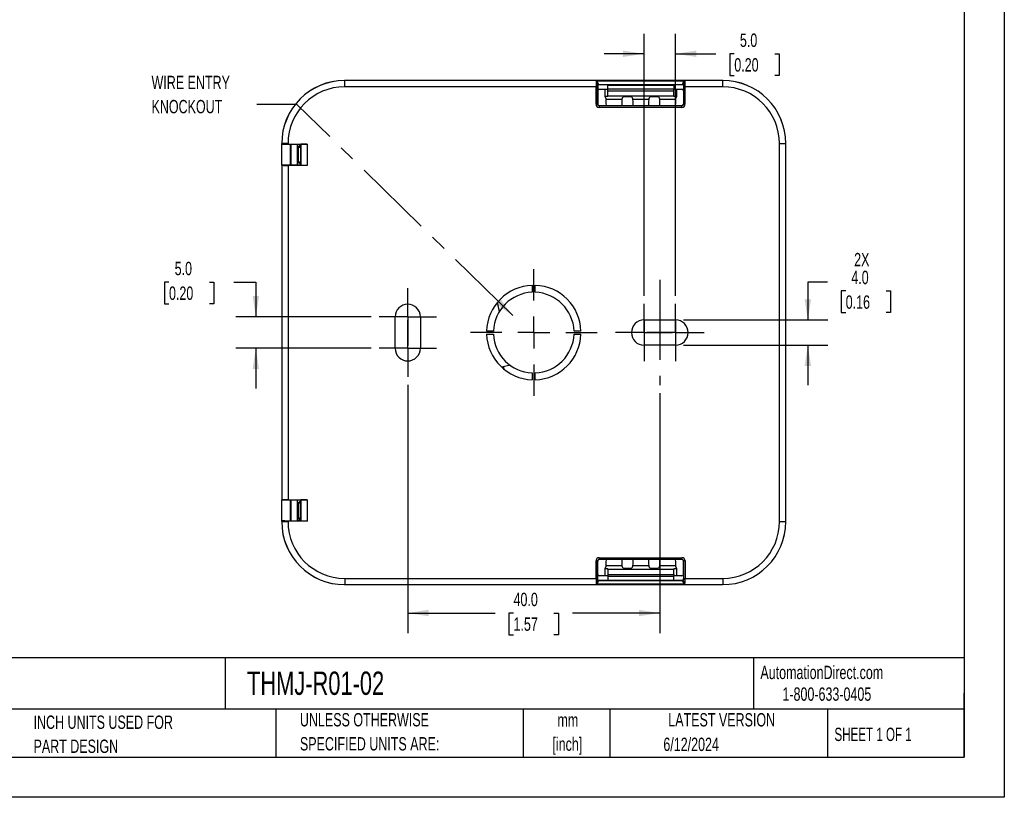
# Model space of a CAD drawing. Header units: millimetres. Extents: x 0 to 279, y 0 to 216.
# Tile 4 of 5: x 123 to 279, y 0 to 123. Entities that reach past the tile are written whole.
import ezdxf

# ---------------------------------------------------------------- set-up
doc = ezdxf.new("R2010")
doc.units = ezdxf.units.MM
doc.linetypes.add('CENTERX2', pattern=[20.32, 12.7, -2.54, 2.54, -2.54])
doc.layers.add('CENTER', color=40, linetype='CENTERX2')
doc.layers.add('DIMENSIONS', color=140, linetype='Continuous', lineweight=25)
doc.layers.add('TEXT', color=140, linetype='Continuous', lineweight=25)
doc.styles.add('SLDTEXTSTYLE0', font='TXT', dxfattribs={"width": 0.7})
doc.styles.add('SLDTEXTSTYLE1', font='TXT', dxfattribs={"width": 0.65})
doc.dimstyles.new('SLDDIMSTYLE0', dxfattribs={"dimtxt": 0.18, "dimasz": 3.302, "dimexe": 0, "dimexo": 0.0625, "dimgap": 0, "dimtad": 0, "dimtih": 1, "dimtoh": 1, "dimdec": 0, "dimrnd": 1e-09, "dimzin": 0, "dimdsep": 46, "dimtxsty": 'Standard', "dimsah": 1, "dimcen": 0.09, "dimadec": 0, "dimazin": 0, "dimtfac": 3.302, "dimtdec": 0, "dimtofl": 0, "dimtmove": 0, "dimatfit": 3, "dimfxl": 0, "dimfrac": 2, "dimtolj": 1, "dimtzin": 0, "dimarcsym": 0})
doc.dimstyles.new('SLDDIMSTYLE1', dxfattribs={"dimtxt": 2.158008, "dimasz": 3.302, "dimexe": 0, "dimexo": 0.0625, "dimgap": 0.539502, "dimtad": 0, "dimtih": 1, "dimtoh": 1, "dimdec": 1, "dimrnd": 1e-09, "dimzin": 4, "dimdsep": 46, "dimtxsty": 'SLDTEXTSTYLE0', "dimsah": 1, "dimcen": 0.09, "dimadec": 0, "dimazin": 1, "dimtfac": 1, "dimtdec": 1, "dimtofl": 0, "dimtmove": 0, "dimatfit": 3, "dimfxl": 0, "dimfrac": 2, "dimtolj": 1, "dimtzin": 12, "dimarcsym": 0})
doc.dimstyles.new('SLDDIMSTYLE3', dxfattribs={"dimtxt": 2.158008, "dimasz": 3.302, "dimexe": 0, "dimexo": 0.0625, "dimgap": 0.539502, "dimtad": 0, "dimtih": 1, "dimtoh": 1, "dimdec": 1, "dimrnd": 1e-09, "dimzin": 4, "dimdsep": 46, "dimtxsty": 'SLDTEXTSTYLE0', "dimsah": 1, "dimcen": 0.09, "dimadec": 0, "dimazin": 1, "dimtfac": 1, "dimtdec": 1, "dimtmove": 0, "dimatfit": 0, "dimfxl": 0, "dimfrac": 2, "dimtolj": 1, "dimtzin": 12, "dimarcsym": 0})

# ---------------------------------------------------------------- blocks, each defined once
blk = doc.blocks.new('SW_NOTE_0_1')
at = {"layer": 'TEXT', "color": 0, "linetype": 'CENTERX2', "lineweight": 18, "attachment_point": 1, "style": 'SLDTEXTSTYLE0'}
for s, insert, char_height in [('PROSENSE TEMPERATURE\xa0SENSOR, TYPE J\xa0THERMOCOUPLE,\xa0ROOM SENSOR, UNGROUNDED, PLASTIC VENTILATED HOUSING,', (0, 2.22), 1.72568), ('PLASTIC WALL MOUNTING SUBPLATE PROCESS CONNECTION, TERMINAL STRIP', (0, -1), 1.7257)]:
    blk.add_mtext(s, dxfattribs=dict(at, insert=insert, char_height=char_height))
blk = doc.blocks.new('SW_NOTE_0_2')
at = {"layer": 'TEXT', "color": 0, "linetype": 'CENTERX2', "lineweight": 18, "char_height": 2.117, "attachment_point": 2, "style": 'SLDTEXTSTYLE0'}
for s, insert in [('mm', (2.84, 2.73)), ('[inch]', (2.76, -1.09))]:
    blk.add_mtext(s, dxfattribs=dict(at, insert=insert))
blk = doc.blocks.new('SW_NOTE_0_3')
at = {"layer": 'TEXT', "color": 0, "linetype": 'CENTERX2', "lineweight": 18, "char_height": 2.1167, "attachment_point": 1, "style": 'SLDTEXTSTYLE0'}
for s, insert in [('UNLESS OTHERWISE', (0, 2.73)), ('SPECIFIED UNITS ARE:', (0, -1.09))]:
    blk.add_mtext(s, dxfattribs=dict(at, insert=insert))
blk = doc.blocks.new('SW_NOTE_0_7')
at = {"layer": 'TEXT', "color": 0, "linetype": 'CENTERX2', "lineweight": 18, "char_height": 2.1167, "attachment_point": 1, "style": 'SLDTEXTSTYLE0'}
for s, insert in [('INCH UNITS USED FOR', (0, 2.73)), ('PART DESIGN', (0, -1.09))]:
    blk.add_mtext(s, dxfattribs=dict(at, insert=insert))
blk = doc.blocks.new('_D_3')
at = {"layer": 'DIMENSIONS'}
for p, q in [((184.72, 65.44), (184.72, 26.07)), ((224.72, 64.13), (224.72, 26.07)), ((184.72, 29.24), (198.59, 29.24)), ((201.51, 29.24), (200.79, 29.24)), ((200.79, 29.24), (200.79, 25.81)), ((207.92, 29.24), (208.65, 29.24)), ((208.65, 29.24), (208.65, 25.81)), ((224.72, 29.24), (210.85, 29.24)), ((200.79, 25.81), (201.51, 25.81)), ((208.65, 25.81), (207.92, 25.81))]:
    blk.add_line(p, q, dxfattribs=at)
for points in [[(184.72, 29.24), (188.02, 28.74), (188.02, 29.75)], [(224.72, 29.24), (221.41, 29.75), (221.41, 28.74)]]:
    blk.add_solid(points, dxfattribs=at)
at = {"layer": 'DIMENSIONS', "char_height": 2.117, "attachment_point": 1, "style": 'SLDTEXTSTYLE0'}
for s, insert in [('40.0', (201.51, 32.46)), ('1.57', (201.51, 28.54))]:
    blk.add_mtext(s, dxfattribs=dict(at, insert=insert))
blk = doc.blocks.new('_D_4')
at = {"layer": 'DIMENSIONS'}
for p, q in [((251.33, 81.76), (248.22, 81.76)), ((248.22, 81.76), (248.22, 75.75)), ((254.23, 80.35), (253.5, 80.35)), ((253.5, 80.35), (253.5, 76.92)), ((260.64, 80.35), (261.36, 80.35)), ((261.36, 80.35), (261.36, 76.92)), ((253.5, 76.92), (254.23, 76.92)), ((261.36, 76.92), (260.64, 76.92)), ((228.49, 75.75), (251.4, 75.75)), ((228.49, 71.75), (251.4, 71.75)), ((248.22, 71.75), (248.22, 65.4))]:
    blk.add_line(p, q, dxfattribs=at)
for points in [[(248.22, 75.75), (248.73, 79.05), (247.71, 79.05)], [(248.22, 71.75), (247.71, 68.45), (248.73, 68.45)]]:
    blk.add_solid(points, dxfattribs=at)
at = {"layer": 'DIMENSIONS', "char_height": 2.117, "attachment_point": 1, "style": 'SLDTEXTSTYLE0'}
for s, insert in [('2X', (255.57, 86.39)), ('4.0', (255.12, 83.56)), ('0.16', (254.23, 79.65))]:
    blk.add_mtext(s, dxfattribs=dict(at, insert=insert))
blk = doc.blocks.new('_D_5')
at = {"layer": 'DIMENSIONS'}
for p, q in [((222.22, 79.56), (222.22, 121.17)), ((227.22, 79.56), (227.22, 121.17)), ((222.22, 117.99), (215.87, 117.99)), ((227.22, 117.99), (233.62, 117.99)), ((236.55, 117.99), (235.82, 117.99)), ((235.82, 117.99), (235.82, 114.56)), ((242.96, 117.99), (243.68, 117.99)), ((243.68, 117.99), (243.68, 114.56)), ((235.82, 114.56), (236.55, 114.56)), ((243.68, 114.56), (242.96, 114.56))]:
    blk.add_line(p, q, dxfattribs=at)
for points in [[(222.22, 117.99), (218.91, 118.5), (218.91, 117.49)], [(227.22, 117.99), (230.52, 117.49), (230.52, 118.5)]]:
    blk.add_solid(points, dxfattribs=at)
at = {"layer": 'DIMENSIONS', "char_height": 2.117, "attachment_point": 1, "style": 'SLDTEXTSTYLE0'}
for s, insert in [('5.0', (237.44, 121.2)), ('0.20', (236.55, 117.29))]:
    blk.add_mtext(s, dxfattribs=dict(at, insert=insert))
blk = doc.blocks.new('_D_6')
at = {"layer": 'DIMENSIONS'}
for p, q in [((146.83, 81.76), (146.1, 81.76)), ((146.1, 81.76), (146.1, 78.33)), ((153.24, 81.76), (153.97, 81.76)), ((153.97, 81.76), (153.97, 78.33)), ((157.13, 81.76), (160.61, 81.76)), ((160.61, 81.76), (160.61, 76.25)), ((146.1, 78.33), (146.83, 78.33)), ((153.97, 78.33), (153.24, 78.33)), ((178.91, 76.25), (157.44, 76.25)), ((178.91, 71.25), (157.44, 71.25)), ((160.61, 71.25), (160.61, 64.9))]:
    blk.add_line(p, q, dxfattribs=at)
for points in [[(160.61, 76.25), (161.12, 79.55), (160.1, 79.55)], [(160.61, 71.25), (160.1, 67.95), (161.12, 67.95)]]:
    blk.add_solid(points, dxfattribs=at)
at = {"layer": 'DIMENSIONS', "char_height": 2.117, "attachment_point": 1, "style": 'SLDTEXTSTYLE0'}
for s, insert in [('5.0', (147.73, 84.98)), ('0.20', (146.83, 81.06))]:
    blk.add_mtext(s, dxfattribs=dict(at, insert=insert))
blk = doc.blocks.new('SW_NOTE_0_8')
at = {"layer": 'TEXT', "color": 0, "linetype": 'CENTERX2', "lineweight": 18, "char_height": 2.117, "attachment_point": 1, "style": 'SLDTEXTSTYLE0'}
for s, insert in [('WIRE ENTRY', (-16.73, 4.54)), ('KNOCKOUT', (-16.73, 0.71))]:
    blk.add_mtext(s, dxfattribs=dict(at, insert=insert))
blk = doc.blocks.new('SW_CENTERMARKSYMBOL_0')
at = {"layer": 'CENTER', "color": 0}
for p, q in [((0, 2.54), (0, 4.54)), ((0, 0), (0, 2.54)), ((-2.54, 0), (-4.54, 0)), ((0, 0), (-2.54, 0)), ((0, 0), (0, -2.54)), ((0, 0), (2.54, 0)), ((2.54, 0), (4.54, 0)), ((0, -2.54), (0, -4.54))]:
    blk.add_line(p, q, dxfattribs=at)
blk = doc.blocks.new('SW_CENTERMARKSYMBOL_1')
at = {"layer": 'CENTER', "color": 0}
for p, q in [((0, 2.54), (0, 4.54)), ((0, 0), (0, 2.54)), ((-2.54, 0), (-4.54, 0)), ((0, 0), (-2.54, 0)), ((0, 0), (0, -2.54)), ((0, 0), (2.54, 0)), ((2.54, 0), (4.54, 0)), ((0, -2.54), (0, -4.54))]:
    blk.add_line(p, q, dxfattribs=at)
blk = doc.blocks.new('SW_CENTERMARKSYMBOL_2')
at = {"layer": 'CENTER', "color": 0}
for p, q in [((0, 2.54), (0, 4.54)), ((0, 0), (0, 2.54)), ((-2.54, 0), (-4.54, 0)), ((0, 0), (-2.54, 0)), ((0, 0), (0, -2.54)), ((0, 0), (2.54, 0)), ((2.54, 0), (4.54, 0)), ((0, -2.54), (0, -4.54))]:
    blk.add_line(p, q, dxfattribs=at)
blk = doc.blocks.new('SW_CENTERMARKSYMBOL_3')
at = {"layer": 'CENTER', "color": 0}
for p, q in [((0, 2.54), (0, 4.54)), ((0, 0), (0, 2.54)), ((-2.54, 0), (-4.54, 0)), ((0, 0), (-2.54, 0)), ((0, 0), (0, -2.54)), ((0, 0), (2.54, 0)), ((2.54, 0), (4.54, 0)), ((0, -2.54), (0, -4.54))]:
    blk.add_line(p, q, dxfattribs=at)
blk = doc.blocks.new('SW_CENTERMARKSYMBOL_4')
at = {"layer": 'CENTER', "color": 0}
for p, q in [((0, 5.08), (0, 10.04)), ((0, 0), (0, 2.54)), ((-5.08, 0), (-10.04, 0)), ((0, 0), (-2.54, 0)), ((0, 0), (0, -2.54)), ((0, 0), (2.54, 0)), ((5.08, 0), (10.04, 0)), ((0, -5.08), (0, -10.04))]:
    blk.add_line(p, q, dxfattribs=at)

msp = doc.modelspace()

# ---------------------------------------------------------------- linework, layer by layer
at = {"color": 7, "linetype": 'Continuous'}
for p, q in [((279.4, 215.9), (279.4, 0)), ((279.4, 0), (0, 0))]:
    msp.add_line(p, q, dxfattribs=at)
for p, q in [((174.71, 113.75), (174.72, 113.75)), ((174.72, 112.75), (174.72, 113.75)), ((234.72, 113.75), (174.72, 113.75)), ((214.6, 112.75), (174.72, 112.75)), ((214.6, 109.99), (214.6, 112.75)), ((214.85, 112.75), (214.6, 112.75)), ((214.61, 113.69), (228.72, 113.69)), ((214.85, 109.99), (214.85, 112.75)), ((214.86, 113.01), (214.87, 113)), ((214.87, 113), (214.87, 112.35)), ((214.96, 113.11), (228.37, 113.11)), ((214.96, 113.11), (214.97, 113.1)), ((214.97, 113.1), (228.37, 113.1)), ((216.47, 113.02), (226.97, 113.02)), ((216.47, 112.4), (216.47, 113.02)), ((226.97, 113.02), (226.97, 112.4)), ((228.37, 113.11), (228.37, 113.26)), ((228.37, 113.1), (228.37, 113.11)), ((228.47, 113.21), (228.47, 112.75)), ((228.47, 112.75), (228.47, 109.99)), ((228.72, 112.75), (228.47, 112.75)), ((228.72, 113.69), (228.71, 113.69)), ((228.72, 113.69), (228.72, 112.75)), ((228.72, 112.75), (228.72, 109.99)), ((234.72, 112.75), (228.72, 112.75)), ((234.72, 112.75), (234.72, 113.75)), ((234.72, 113.75), (234.72, 113.75)), ((214.87, 112.35), (214.87, 112.1)), ((215.12, 112.35), (214.87, 112.35)), ((214.87, 112.1), (214.87, 110)), ((216.47, 112.35), (215.12, 112.35)), ((215.98, 112.35), (215.98, 111.25)), ((215.98, 111.25), (216.47, 111.25)), ((215.98, 111.25), (216.21, 110.78)), ((216.47, 112.12), (216.47, 112.4)), ((226.97, 112.4), (216.47, 112.4)), ((216.47, 112.12), (226.97, 112.12)), ((216.47, 111.34), (216.47, 112.12)), ((216.47, 111.34), (226.97, 111.34)), ((216.47, 111.25), (216.47, 111.34)), ((218.72, 110.78), (218.9, 111.14)), ((220.28, 111.14), (218.9, 111.14)), ((220.28, 111.14), (220.46, 110.78)), ((222.97, 110.78), (223.15, 111.14)), ((224.53, 111.14), (223.15, 111.14)), ((224.53, 111.14), (224.71, 110.78)), ((226.97, 112.12), (226.97, 112.4)), ((228.22, 112.35), (226.97, 112.35)), ((226.97, 111.34), (226.97, 112.12)), ((226.97, 111.34), (226.97, 111.25)), ((226.97, 111.25), (227.45, 111.25)), ((227.22, 110.78), (227.45, 111.25)), ((227.45, 111.25), (227.45, 112.35)), ((228.47, 112.35), (228.22, 112.35)), ((214.6, 109.99), (214.85, 109.99)), ((214.87, 110), (214.85, 109.99)), ((215.12, 109.75), (215.1, 109.74)), ((215.1, 109.74), (215.1, 109.49)), ((228.22, 109.74), (215.1, 109.74)), ((228.22, 109.49), (215.1, 109.49)), ((228.22, 109.75), (215.12, 109.75)), ((216.21, 110.78), (218.72, 110.78)), ((220.46, 110.78), (222.97, 110.78)), ((224.71, 110.78), (227.22, 110.78)), ((228.22, 109.74), (228.22, 109.75)), ((228.22, 109.49), (228.22, 109.74)), ((228.47, 109.99), (228.72, 109.99)), ((164.72, 103.75), (164.72, 103.76)), ((164.72, 103.65), (164.72, 103.75)), ((165.72, 103.75), (164.72, 103.75)), ((164.72, 103.65), (164.72, 103.64)), ((164.72, 103.64), (165.21, 103.64)), ((164.72, 100.32), (164.72, 103.64)), ((165.21, 103.64), (165.22, 103.63)), ((165.22, 103.63), (167.72, 103.63)), ((165.72, 103.67), (165.72, 103.75)), ((165.72, 103.67), (168.76, 103.67)), ((166.13, 100.33), (166.13, 103.63)), ((166.22, 100.33), (166.22, 103.63)), ((167.25, 100.33), (167.25, 103.63)), ((167.31, 103.26), (167.58, 103.4)), ((167.31, 103.26), (167.31, 100.69)), ((167.35, 103.63), (167.58, 103.4)), ((167.71, 103.22), (167.68, 103.19)), ((167.68, 103.19), (167.68, 100.76)), ((167.71, 103.63), (167.69, 103.45)), ((167.72, 103.63), (167.74, 103.65)), ((167.72, 103.63), (167.72, 103.52)), ((168.76, 103.67), (167.74, 103.65)), ((167.74, 103.65), (167.74, 100.3)), ((168.76, 103.67), (168.76, 100.28)), ((243.72, 43.75), (243.72, 103.75)), ((243.72, 103.75), (244.72, 103.75)), ((244.72, 103.76), (244.72, 103.75)), ((244.72, 43.75), (244.72, 103.75)), ((164.72, 100.32), (164.72, 100.3)), ((165.21, 100.32), (164.72, 100.32)), ((164.72, 100.3), (164.72, 47.2)), ((165.22, 100.33), (165.21, 100.32)), ((167.72, 100.33), (165.22, 100.33)), ((165.72, 100.28), (165.72, 47.22)), ((168.76, 100.28), (165.72, 100.28)), ((167.68, 100.51), (167.31, 100.69)), ((167.68, 100.76), (167.71, 100.73)), ((167.68, 100.33), (167.68, 100.51)), ((167.72, 100.43), (167.72, 100.33)), ((167.72, 100.33), (167.74, 100.3)), ((168.76, 100.28), (167.74, 100.3)), ((204.47, 81.25), (204.47, 80.15)), ((204.97, 80.15), (204.97, 81.25)), ((198.92, 78.52), (199.25, 77.08)), ((182.72, 71.25), (182.72, 76.25)), ((186.72, 76.25), (186.72, 71.25)), ((222.22, 75.75), (227.22, 75.75)), ((198.32, 74), (197.22, 74)), ((197.22, 73.5), (198.32, 73.5)), ((212.21, 74), (211.11, 74)), ((211.11, 73.5), (212.21, 73.5)), ((227.22, 71.75), (222.22, 71.75)), ((200.99, 68.57), (199.66, 68.26)), ((200.05, 67.88), (199.95, 68.33)), ((204.47, 67.36), (204.47, 66.26)), ((204.97, 66.26), (204.97, 67.36)), ((164.72, 47.19), (164.72, 47.2)), ((164.72, 47.19), (165.21, 47.19)), ((164.72, 43.87), (164.72, 47.19)), ((165.21, 47.19), (165.22, 47.18)), ((167.72, 47.18), (165.22, 47.18)), ((165.72, 47.22), (168.76, 47.22)), ((166.13, 43.88), (166.13, 47.18)), ((166.22, 43.88), (166.22, 47.18)), ((167.25, 43.88), (167.25, 47.18)), ((167.31, 46.81), (167.68, 47)), ((167.68, 47), (167.68, 47.18)), ((167.74, 47.2), (167.72, 47.18)), ((167.72, 47.18), (167.72, 47.07)), ((168.76, 47.22), (167.74, 47.2)), ((167.74, 47.2), (167.74, 43.85)), ((168.76, 47.22), (168.76, 43.83)), ((167.31, 46.81), (167.31, 44.24)), ((167.68, 46.74), (167.71, 46.77)), ((167.68, 44.31), (167.68, 46.74)), ((164.72, 43.85), (164.72, 43.87)), ((165.21, 43.87), (164.72, 43.87)), ((164.72, 43.75), (164.72, 43.85)), ((165.21, 43.87), (165.22, 43.88)), ((165.22, 43.88), (167.72, 43.88)), ((165.72, 43.75), (165.72, 43.83)), ((168.76, 43.83), (165.72, 43.83)), ((167.58, 44.11), (167.31, 44.24)), ((167.58, 44.11), (167.35, 43.88)), ((167.71, 44.28), (167.68, 44.31)), ((167.69, 44.06), (167.7, 43.88)), ((167.72, 43.98), (167.72, 43.88)), ((167.74, 43.85), (167.72, 43.88)), ((167.74, 43.85), (168.76, 43.83)), ((164.72, 43.75), (165.72, 43.75)), ((164.72, 43.75), (164.72, 43.75)), ((243.72, 43.75), (244.72, 43.75)), ((244.72, 43.75), (244.72, 43.75)), ((214.6, 34.75), (214.6, 37.52)), ((214.85, 37.52), (214.6, 37.52)), ((214.85, 34.75), (214.85, 37.52)), ((214.87, 37.5), (214.85, 37.52)), ((215.1, 38.02), (228.23, 38.02)), ((215.1, 38.02), (215.1, 37.77)), ((215.1, 37.77), (228.23, 37.77)), ((215.12, 37.75), (215.1, 37.77)), ((228.22, 37.75), (215.12, 37.75)), ((228.22, 37.75), (228.23, 37.77)), ((228.23, 37.77), (228.23, 38.02)), ((228.47, 37.5), (228.48, 37.52)), ((228.48, 37.52), (228.48, 34.75)), ((228.73, 37.52), (228.48, 37.52)), ((228.73, 37.52), (228.73, 34.75)), ((214.87, 35.4), (214.87, 37.5)), ((216.21, 36.72), (215.98, 36.25)), ((216.47, 36.25), (215.98, 36.25)), ((215.98, 36.25), (215.98, 35.15)), ((218.72, 36.72), (216.21, 36.72)), ((216.47, 36.17), (216.47, 36.25)), ((226.97, 36.17), (216.47, 36.17)), ((216.47, 36.17), (216.47, 35.38)), ((218.9, 36.36), (218.72, 36.72)), ((218.9, 36.36), (220.28, 36.36)), ((220.46, 36.72), (220.28, 36.36)), ((222.97, 36.72), (220.46, 36.72)), ((223.15, 36.36), (222.97, 36.72)), ((223.15, 36.36), (224.53, 36.36)), ((224.71, 36.72), (224.53, 36.36)), ((227.22, 36.72), (224.71, 36.72)), ((227.45, 36.25), (226.97, 36.25)), ((226.97, 36.25), (226.97, 36.17)), ((226.97, 35.38), (226.97, 36.17)), ((227.45, 36.25), (227.22, 36.72)), ((227.45, 35.15), (227.45, 36.25)), ((228.47, 35.4), (228.47, 37.5)), ((174.72, 34.75), (214.6, 34.75)), ((174.72, 34.75), (174.72, 33.75)), ((214.6, 34.75), (214.85, 34.75)), ((214.86, 34.5), (214.87, 34.5)), ((214.87, 34.5), (214.87, 35.4)), ((228.37, 34.4), (214.96, 34.4)), ((214.96, 34.4), (214.97, 34.4)), ((214.97, 34.4), (228.37, 34.4)), ((216.47, 35.15), (215.12, 35.15)), ((216.47, 35.38), (216.47, 35.11)), ((216.47, 35.38), (226.97, 35.38)), ((216.47, 35.11), (226.97, 35.11)), ((216.47, 35.11), (216.47, 34.48)), ((216.47, 34.48), (226.97, 34.48)), ((226.97, 35.38), (226.97, 35.11)), ((228.22, 35.15), (226.97, 35.15)), ((226.97, 34.48), (226.97, 35.11)), ((228.37, 34.4), (228.37, 34.4)), ((228.47, 35.4), (228.47, 34.5)), ((228.47, 34.5), (228.47, 34.5)), ((228.48, 34.75), (228.73, 34.75)), ((228.73, 34.75), (234.72, 34.75)), ((234.72, 34.75), (234.72, 33.75)), ((174.72, 33.75), (174.71, 33.75)), ((174.72, 33.75), (234.72, 33.75)), ((228.72, 33.82), (214.61, 33.82)), ((214.61, 33.82), (214.61, 33.82)), ((234.72, 33.75), (234.72, 33.75))]:
    msp.add_line(p, q)
at = {"flags": 128}
for points in [[(214.85, 113.22), (214.86, 113.24), (214.88, 113.25), (214.92, 113.26), (214.95, 113.26)], [(214.85, 113.22), (214.85, 113), (214.85, 112.75)], [(228.37, 113.26), (228.4, 113.26), (228.44, 113.25), (228.46, 113.23), (228.47, 113.21)], [(214.85, 34.75), (214.85, 34.51), (214.85, 34.29)], [(228.48, 34.29), (228.48, 34.51), (228.48, 34.75)], [(214.95, 34.24), (214.94, 34.24), (214.92, 34.24), (214.89, 34.26), (214.86, 34.27), (214.86, 34.28), (214.85, 34.29)], [(228.48, 34.29), (228.47, 34.27), (228.45, 34.25), (228.42, 34.24), (228.38, 34.24)]]:
    msp.add_lwpolyline(points, dxfattribs=at)
for centre, radius, start, end in [((174.72, 103.75), 10, 90, 180), ((174.72, 103.75), 9, 90, 180), ((253.23, 112.87), 38.63, 178.7837, 180.1739), ((214.22, 113.19), 0.635, 2.5164, 52.1094), ((214.42, 113.19), 0.539, 8.4977, 69.5129), ((217.29, 113.18), 2.43, 179.1993, 184.1059), ((214.96, 113.01), 0.1, 90.0204, 179.9796), ((216.88, 113.26), 1.92, 179.8728, 184.5331), ((228.9, 113.18), 0.539, 110.2016, 171.6264), ((228.37, 113.01), 0.1, 0.0044, 90.0044), ((229.1, 113.18), 0.637, 127.5777, 177.4143), ((234.72, 103.75), 10, 0, 90), ((234.72, 103.75), 9, 0, 90), ((215.1, 109.99), 0.5, 179.9971, 270.0029), ((215.1, 109.99), 0.25, 179.9756, 270.0244), ((228.22, 109.99), 0.5, 270.0044, 0.0044), ((228.22, 109.99), 0.25, 270.0152, 0.0109), ((204.72, 73.75), 7.5, 91.9102, 178.0898), ((204.72, 73.75), 6.4, 92.2387, 177.7613), ((204.72, 73.75), 7.5, 1.9102, 88.0898), ((204.72, 73.75), 6.4, 2.2387, 87.7613), ((184.72, 76.25), 2, 0, 180), ((222.22, 73.75), 2, 90, 270), ((227.22, 73.75), 2, 270, 90), ((204.72, 73.75), 7.5, 181.9102, 268.0898), ((204.72, 73.75), 6.4, 182.2387, 267.7613), ((204.72, 73.75), 6.4, 272.2387, 357.7613), ((204.72, 73.75), 7.5, 271.9102, 358.0898), ((184.72, 71.25), 2, 180, 0), ((174.72, 43.75), 10, 180, 270), ((174.72, 43.75), 9, 180, 270), ((234.72, 43.75), 9, 270, 360), ((234.72, 43.75), 10, 270, 0), ((215.1, 37.52), 0.5, 89.9971, 180.0029), ((215.1, 37.52), 0.25, 89.9756, 180.0244), ((228.23, 37.52), 0.5, 359.9971, 90.0029), ((228.23, 37.52), 0.25, 359.9756, 90.0244), ((253.23, 34.64), 38.63, 179.8261, 181.2163), ((217.29, 34.32), 2.43, 175.8941, 180.8007), ((214.96, 34.5), 0.1, 180.0204, 269.9796), ((216.88, 34.24), 1.92, 175.4669, 180.1272), ((228.37, 34.5), 0.1, 270.0204, 359.9796), ((226.46, 34.24), 1.92, 359.8728, 4.5331), ((226.05, 34.32), 2.43, 359.1993, 4.1059), ((190.1, 34.64), 38.63, 358.7837, 0.1739), ((214.22, 34.32), 0.634, 308.1131, 357.5341), ((214.42, 34.32), 0.539, 290.8418, 351.4886), ((228.91, 34.32), 0.539, 188.4977, 249.5129), ((229.11, 34.32), 0.635, 182.5164, 232.1094)]:
    msp.add_arc(centre, radius, start, end)
for centre, major_axis, ratio, start_param, end_param in [((174.72, 103.75), (7.08, -7.08), 0.998783, 2.356803, 3.926382), ((214.97, 113), (-0.0707, 0.0707), 0.999695, 5.497939, 7.068431), ((228.37, 113), (0, 0.1), 0.999848, 4.712389, 6.283185), ((234.71, 103.75), (-7.08, -7.08), 0.998783, 2.356803, 3.926382), ((215.12, 112.1), (0.177, -0.177), 0.999695, 2.356347, 3.926839), ((228.22, 112.1), (0, -0.25), 0.999848, 1.570796, 3.141593), ((215.12, 110), (-0.177, -0.177), 0.999695, 5.497939, 7.068431), ((216.21, 108.79), (0, 2), 0.017455, 5.217146, 6.248279), ((218.72, 108.79), (0, 2), 0.017455, 0.034907, 1.06604), ((220.46, 108.79), (0, 2), 0.017455, 5.217146, 6.248279), ((222.97, 108.79), (0, 2), 0.017455, 0.034907, 1.06604), ((224.71, 108.79), (0, 2), 0.017455, 5.217146, 6.248279), ((227.22, 108.79), (0, 2), 0.017455, 0.034907, 1.06604), ((228.22, 110), (0, -0.25), 0.999848, 0, 1.570796), ((165.72, 103.65), (1, 0), 0.017455, 1.570796, 3.141593), ((166.68, 103.19), (1, 0), 0.017455, 5.388347, 6.265732), ((175.08, 103.39), (9.01, 1.46), 0.225351, 2.49511, 2.516644), ((167.71, 103.52), (0, 0.3), 0.017455, 3.159046, 4.712389), ((165.72, 100.3), (1, 0), 0.017455, 3.141593, 4.712389), ((166.68, 100.76), (1, 0), 0.017455, 0.017453, 0.894838), ((169.68, 100.51), (2, 0), 0.017455, 3.176499, 3.322611), ((167.71, 100.43), (0, 0.3), 0.017455, 4.712389, 6.265732), ((165.72, 47.2), (1, 0), 0.017455, 1.570796, 3.141593), ((169.68, 47), (2, 0), 0.017455, 2.960574, 3.106686), ((167.71, 47.07), (0, 0.3), 0.017455, 3.159046, 4.712389), ((166.68, 46.74), (1, 0), 0.017455, 5.388347, 6.265732), ((165.72, 43.85), (1, 0), 0.017455, 3.141593, 4.712389), ((166.68, 44.31), (1, 0), 0.017455, 0.017453, 0.894838), ((175.08, 44.11), (9.01, -1.46), 0.225351, 3.766542, 3.788076), ((167.71, 43.98), (0, 0.3), 0.017455, 4.712389, 6.265732), ((174.72, 43.76), (7.08, 7.08), 0.998783, 2.356803, 3.926382), ((234.71, 43.76), (-7.08, 7.08), 0.998783, 2.356803, 3.926382), ((215.12, 37.5), (-0.177, 0.177), 0.999695, 5.497939, 7.068431), ((216.21, 38.72), (0, 2), 0.017455, 3.176499, 4.207632), ((218.72, 38.72), (0, 2), 0.017455, 2.075553, 3.106686), ((220.46, 38.72), (0, 2), 0.017455, 3.176499, 4.207632), ((222.97, 38.72), (0, 2), 0.017455, 2.075553, 3.106686), ((224.71, 38.72), (0, 2), 0.017455, 3.176499, 4.207632), ((227.22, 38.72), (0, 2), 0.017455, 2.075553, 3.106686), ((228.22, 37.5), (0.177, 0.177), 0.999695, 5.497939, 7.068431), ((215.12, 35.4), (0.177, 0.177), 0.999695, 2.356347, 3.926839), ((214.97, 34.5), (-0.0707, -0.0707), 0.999695, 5.497939, 7.068431), ((228.22, 35.4), (-0.177, 0.177), 0.999695, 2.356347, 3.926839), ((228.37, 34.5), (0.0707, -0.0707), 0.999695, 5.497939, 7.068431)]:
    msp.add_ellipse(centre, major_axis=major_axis, ratio=ratio, start_param=start_param, end_param=end_param)
at = {"layer": 'CENTER'}
for p, q in [((224.72, 82.1), (224.72, 65.4)), ((222.22, 75.75), (222.22, 71.75)), ((227.22, 75.75), (227.22, 71.75))]:
    msp.add_line(p, q, dxfattribs=at)
at = {"layer": 'TEXT'}
for p, q in [((273.05, 209.55), (273.05, 6.35)), ((273.05, 22.13), (6.35, 22.13)), ((155.76, 22.13), (155.76, 13.97)), ((239.58, 22.13), (239.58, 13.97)), ((273.05, 6.35), (273.05, 16.51)), ((273.05, 13.97), (6.35, 13.97)), ((163.78, 13.97), (163.78, 6.35)), ((203.02, 13.97), (203.02, 6.35)), ((216.81, 13.97), (216.81, 6.35)), ((251.35, 13.97), (251.35, 6.35)), ((6.35, 6.35), (273.05, 6.35))]:
    msp.add_line(p, q, dxfattribs=at)

# ---------------------------------------------------------------- block references
at = {"layer": 'CENTER'}
for name, p in [('SW_CENTERMARKSYMBOL_4', (204.72, 73.75)), ('SW_CENTERMARKSYMBOL_2', (184.72, 76.25)), ('SW_CENTERMARKSYMBOL_1', (222.22, 73.75)), ('SW_CENTERMARKSYMBOL_0', (227.22, 73.75)), ('SW_CENTERMARKSYMBOL_3', (184.72, 71.25))]:
    msp.add_blockref(name, p, dxfattribs=at)
at = {"layer": 'TEXT', "linetype": 'CENTERX2', "lineweight": 18}
for name, p in [('SW_NOTE_0_8', (160.79, 109.96)), ('SW_NOTE_0_1', (8.11, 18.48)), ('SW_NOTE_0_7', (125.33, 10.25)), ('SW_NOTE_0_3', (167.61, 10.64)), ('SW_NOTE_0_2', (207.29, 10.59))]:
    msp.add_blockref(name, p, dxfattribs=at)

# ---------------------------------------------------------------- texts
for s, insert, char_height, attachment_point, style in [('AutomationDirect.com', (240.69, 20.88), 2.1167, 1, 'SLDTEXTSTYLE0'), ('THMJ-R01-02', (159.21, 19.96), 3.7042, 1, 'SLDTEXTSTYLE0'), ('1-800-633-0405', (244.19, 17.44), 2.1167, 1, 'SLDTEXTSTYLE0'), ('LATEST VERSION', (234.55, 13.36), 2.1167, 2, 'SLDTEXTSTYLE0'), ('SHEET 1 OF 1', (252.44, 11.05), 2.1167, 1, 'SLDTEXTSTYLE1'), ('6/12/2024', (229.7, 9.47), 2.117, 2, 'SLDTEXTSTYLE0')]:
    msp.add_mtext(s, dxfattribs=dict(at, insert=insert, char_height=char_height, attachment_point=attachment_point, style=style))

# ---------------------------------------------------------------- dimensions: what is measured, and where the dimension line sits
at = {"layer": 'DIMENSIONS'}
for base, p1, p2, dimstyle, picture, middle in [((222.22, 117.99), (227.22, 78.29), (222.22, 78.29), 'SLDDIMSTYLE3', '_D_5', (239.75, 117.99)), ((184.72, 29.24), (224.72, 65.4), (184.72, 66.71), 'SLDDIMSTYLE1', '_D_3', (204.72, 29.24))]:
    dim = msp.add_linear_dim(base=base, p1=p1, p2=p2, dimstyle=dimstyle, dxfattribs=at)
    dim.commit()
    dim.dimension.update_dxf_attribs({"geometry": picture, "text_midpoint": middle, "dimtype": 160})
dim = msp.add_linear_dim(base=(248.22, 71.75), p1=(227.22, 75.75), p2=(227.22, 71.75), angle=90, text='2X\\P<>', dimstyle='SLDDIMSTYLE3', dxfattribs=at)
dim.commit()
dim.dimension.update_dxf_attribs({"geometry": '_D_4', "text_midpoint": (248.22, 81.76), "dimtype": 160})
dim = msp.add_linear_dim(base=(160.61, 71.25), p1=(180.18, 76.25), p2=(180.18, 71.25), angle=90, dimstyle='SLDDIMSTYLE3', dxfattribs=at)
dim.commit()
dim.dimension.update_dxf_attribs({"geometry": '_D_6', "text_midpoint": (160.61, 81.76), "dimtype": 160})

# ---------------------------------------------------------------- leaders
at = {"layer": 'TEXT', "linetype": 'CENTERX2', "lineweight": 18}
msp.add_leader([(201.38, 76.44), (167.14, 109.96), (160.79, 109.96)], dimstyle='SLDDIMSTYLE0', dxfattribs=at)

doc.saveas('drawing.dxf')
